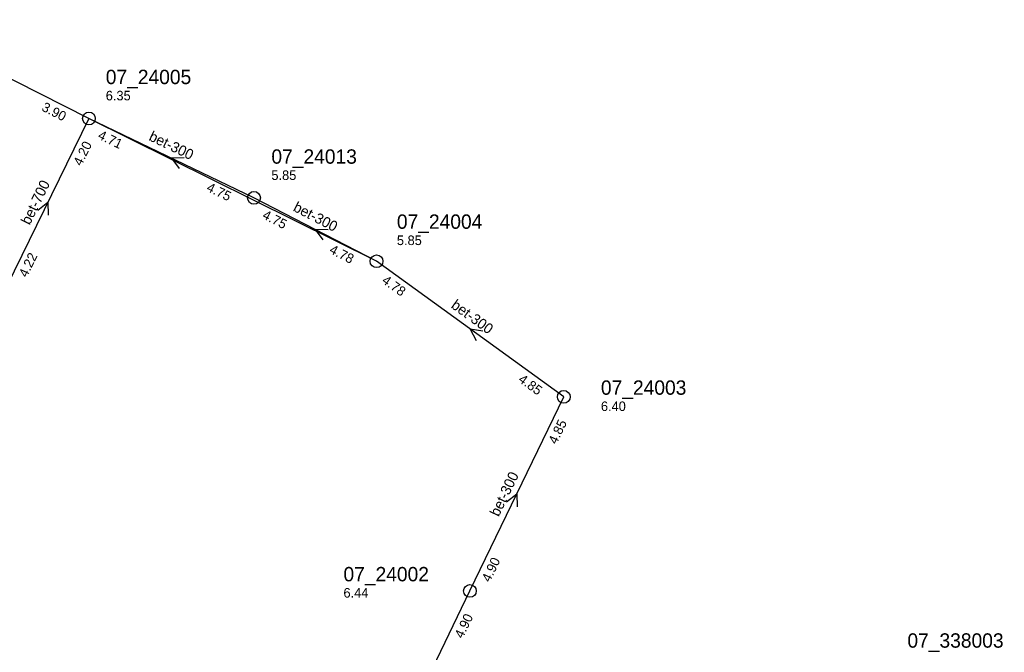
# Model space of a CAD drawing. Header units: metres. Extents: x 163992 to 165429, y 447924 to 449146.
# Tile 34 of 34: x 165246 to 165370, y 448597 to 448676. Entities that reach past the tile are written whole.
import ezdxf

# ---------------------------------------------------------------- set-up
doc = ezdxf.new("R2010")
doc.units = ezdxf.units.M

msp = doc.modelspace()

# ---------------------------------------------------------------- linework, layer by layer
at = {"layer": 'CON_BxH0x0mm', "linetype": 'Continuous'}
msp.add_lwpolyline([(165290.944, 448645.729), (165254.911, 448663.63)], dxfattribs=at)
at = {"layer": 'CON_BxH300x300mm', "linetype": 'Continuous'}
for points in [[(165275.588, 448653.679), (165254.911, 448663.63)], [(165290.944, 448645.729), (165275.588, 448653.679)], [(165314.397, 448628.731), (165290.944, 448645.729)], [(165302.638, 448604.396), (165314.397, 448628.731)], [(165291.772, 448581.787), (165302.638, 448604.396)]]:
    msp.add_lwpolyline(points, dxfattribs=at)
at = {"layer": 'CON_BxH700x700mm', "linetype": 'Continuous'}
msp.add_lwpolyline([(165254.911, 448663.63), (165244.639, 448642.613)], dxfattribs=at)
at = {"layer": 'CON_BxH800x800mm', "linetype": 'Continuous'}
msp.add_lwpolyline([(165254.911, 448663.63), (165230.487, 448676.019)], dxfattribs=at)
at = {"layer": 'NOD_inspectieput'}
for centre in [(165254.91, 448663.63), (165275.59, 448653.68), (165290.94, 448645.73), (165314.4, 448628.73), (165302.64, 448604.4)]:
    msp.add_circle(centre, 0.8, dxfattribs=at)
at = {"layer": 'PIJL'}
for points in [[(165266.86, 448658.68), (165265.25, 448658.65), (165266.23, 448657.38)], [(165248.5, 448652.14), (165249.77, 448653.12), (165249.79, 448651.51)], [(165284.88, 448649.68), (165283.27, 448649.7), (165284.21, 448648.4)], [(165304.26, 448636.97), (165302.67, 448637.23), (165303.41, 448635.8)], [(165307.24, 448615.58), (165308.52, 448616.56), (165308.54, 448614.95)]]:
    msp.add_lwpolyline(points, dxfattribs=at)

# ---------------------------------------------------------------- texts
at = {"layer": 'DMM_BxH300x300mm'}
for rotation, p in [(-25.7, (165262.31, 448660.95)), (-27.37, (165280.39, 448652.1)), (-35.93, (165300.18, 448639.98)), (64.21, (165306.24, 448613.62))]:
    msp.add_text('bet-300', height=1.3, rotation=rotation, dxfattribs=at).set_placement(p)
at = {"layer": 'DMM_BxH700x700mm'}
msp.add_text('bet-700', height=1.3, rotation=63.95, dxfattribs=at).set_placement((165247.49, 448650.19))
at = {"layer": 'INV_BxH300x300mm'}
for s, rotation, p in [('4.71', -25.7, (165255.93, 448661.14)), ('4.75', -25.7, (165269.55, 448654.59)), ('4.75', -27.37, (165276.54, 448651.16)), ('4.78', -27.37, (165284.93, 448646.82)), ('4.78', -35.93, (165291.51, 448643.1)), ('4.85', -35.93, (165308.61, 448630.7)), ('4.85', 64.21, (165313.48, 448622.69)), ('4.90', 64.21, (165305.13, 448605.41)), ('4.90', 64.33, (165301.73, 448598.35))]:
    msp.add_text(s, height=1.2, rotation=rotation, dxfattribs=at).set_placement(p)
at = {"layer": 'INV_BxH700x700mm'}
for s, p in [('4.20', (165253.96, 448657.59)), ('4.22', (165247.13, 448643.62))]:
    msp.add_text(s, height=1.2, rotation=63.95, dxfattribs=at).set_placement(p)
at = {"layer": 'INV_BxH800x800mm'}
msp.add_text('3.90', height=1.2, rotation=-26.9, dxfattribs=at).set_placement((165248.89, 448664.67))
at = {"layer": 'NLV_inspectieput'}
for s, p in [('6.35', (165257.02, 448665.9)), ('5.85', (165277.77, 448655.92)), ('5.85', (165293.49, 448647.76)), ('6.40', (165319.05, 448626.95)), ('6.44', (165286.8, 448603.56))]:
    msp.add_text(s, height=1.2, dxfattribs=at).set_placement(p)
at = {"layer": 'NNR_inspectieput'}
for s, p in [('07_24005', (165257.02, 448667.94)), ('07_24013', (165277.77, 448657.96)), ('07_24004', (165293.49, 448649.8)), ('07_24003', (165319.05, 448628.99)), ('07_24002', (165286.8, 448605.6)), ('07_338003', (165357.45, 448597.28))]:
    msp.add_text(s, height=1.8, dxfattribs=at).set_placement(p)

doc.saveas('drawing.dxf')
